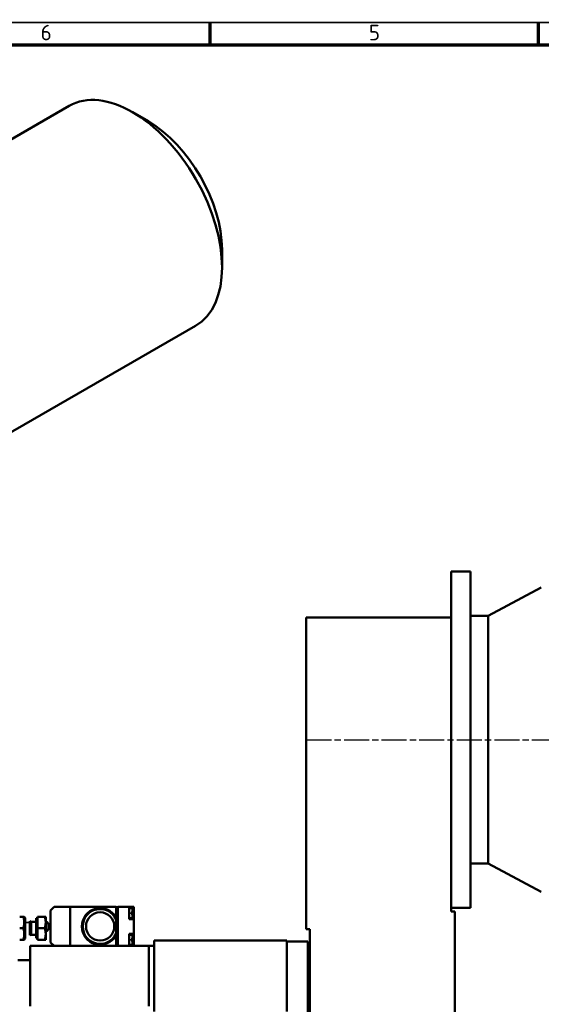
# Model space of a CAD drawing. Header units: millimetres. Extents: x 12 to 1472, y 12 to 1039.
# Tile 3 of 5: x 449 to 744, y 483 to 1039. Entities that reach past the tile are written whole.
import ezdxf

# ---------------------------------------------------------------- set-up
doc = ezdxf.new("R2010")
doc.units = ezdxf.units.MM
doc.header["$LTSCALE"] = 2.5
doc.linetypes.add('CHAIN', pattern=[0.3543, 0.2362, -0.0295, 0.0591, -0.0295])
doc.layers.get('0').update_dxf_attribs({"lineweight": 25})
for name, color, linetype, lineweight in [('Bemaßung (ISO)', 7, 'Continuous', 25), ('Mittellinie (ISO)', 7, 'Continuous', 25), ('Rahmen (ISO)', 7, 'Continuous', 70), ('Sichtbar (ISO)', 7, 'Continuous', 50), ('Sichtbar schmal (ISO)', 7, 'Continuous', 35), ('Symbol (ISO)', 7, 'Continuous', 25)]:
    doc.layers.add(name, color=color, linetype=linetype, lineweight=lineweight)
doc.styles.add('Notiztext (DIN)', font='isocpeur.ttf')
doc.dimstyles.new('Standard (DIN)', dxfattribs={"dimscale": 2.5, "dimtxt": 3.5, "dimasz": 2.5, "dimexe": 3.175, "dimexo": 0.8, "dimgap": 0.8, "dimtad": 1, "dimdec": 3, "dimrnd": 1e-08, "dimtxsty": 'Notiztext (DIN)', "dimcen": 0.09, "dimdle": 10, "dimclrd": 256, "dimclre": 256, "dimclrt": 256, "dimazin": 2, "dimtfac": 0.571429, "dimtdec": 3, "dimtmove": 0, "dimatfit": 3, "dimfxl": 1, "dimtolj": 1, "dimlwd": -1, "dimlwe": -1, "dimarcsym": 0})

# ---------------------------------------------------------------- blocks, each defined once
blk = doc.blocks.new('Ränder Hagen+Goebel Rahmen')
at = {"layer": 'Rahmen (ISO)', "linetype": 'Continuous', "lineweight": 35}
blk.add_line((5, 415), (589, 415), dxfattribs=at)
at = {"layer": 'Rahmen (ISO)'}
for p, q in [((222.75, 410), (222.75, 415)), ((297, 410), (297, 415)), ((10, 410), (584, 410))]:
    blk.add_line(p, q, dxfattribs=at)
at = {"layer": 'Symbol (ISO)', "char_height": 3.5, "attachment_point": 8, "style": 'Notiztext (DIN)'}
for s, insert in [('6', (185.625, 411)), ('5', (259.875, 411))]:
    blk.add_mtext(s, dxfattribs=dict(at, insert=insert))
blk = doc.blocks.new('*D25')
at = {"layer": 'Bemaßung (ISO)'}
for p, q in [((1024.09, 559.27), (1024.09, 254.33)), ((222.09, 465.27), (222.09, 254.33)), ((228.34, 262.27), (1017.84, 262.27))]:
    blk.add_line(p, q, dxfattribs=at)
for points in [[(228.34, 263.31), (228.34, 261.23), (222.09, 262.27)], [(1017.84, 263.31), (1017.84, 261.23), (1024.09, 262.27)]]:
    blk.add_solid(points, dxfattribs=at)
at = {"layer": 'Defpoints', "color": 0}
for p in [(1024.09, 561.27), (222.09, 467.27), (1024.09, 262.27)]:
    blk.add_point(p, dxfattribs=at)
at = {"layer": 'Bemaßung (ISO)', "insert": (599.65, 273.03), "char_height": 8.75, "attachment_point": 1, "style": 'Notiztext (DIN)'}
blk.add_mtext('\\A1;ca. 802', dxfattribs=at)

msp = doc.modelspace()

# ---------------------------------------------------------------- linework, layer by layer
at = {"layer": 'Mittellinie (ISO)', "linetype": 'CHAIN', "ltscale": 23.990969}
msp.add_line((611.2639, 632.2701), (1034.1047, 632.2701), dxfattribs=at)
at = {"layer": 'Sichtbar (ISO)'}
for p, q in [((477.0683, 990.4542), (320.9155, 900.5318)), ((521.8329, 981.717), (513.0282, 986.8266)), ((563.5082, 909.3466), (563.5082, 899.1667)), ((548.5962, 866.2439), (392.4435, 776.3215)), ((693.0859, 727.2701), (693.0859, 701.2701)), ((704.0859, 727.2701), (693.0859, 727.2701)), ((704.0859, 727.2701), (704.0859, 537.2701)), ((714.0859, 702.2701), (744.0859, 718.2701)), ((611.0859, 701.2701), (611.0859, 525.2701)), ((693.0859, 701.2701), (611.0859, 701.2701)), ((693.0859, 701.2701), (693.0859, 535.2701)), ((714.0859, 702.2701), (704.0859, 702.2701)), ((714.0859, 702.2701), (714.0859, 562.2701)), ((714.0859, 562.2701), (704.0859, 562.2701)), ((714.0859, 562.2701), (744.0859, 546.2701)), ((468.5859, 537.7701), (466.5859, 535.7701)), ((466.5859, 517.7701), (466.5859, 535.7701)), ((477.5859, 537.7701), (468.5859, 537.7701)), ((503.5859, 537.7701), (477.5859, 537.7701)), ((477.5859, 515.7701), (477.5859, 537.7701)), ((503.5859, 531.8811), (503.5859, 537.7701)), ((503.5859, 537.6701), (504.5859, 537.6701)), ((504.5859, 515.7701), (504.5859, 537.7701)), ((504.5859, 537.7701), (511.0859, 537.7701)), ((511.0859, 537.7701), (513.5859, 537.7701)), ((511.0859, 530.8701), (511.0859, 537.7701)), ((512.4294, 536.9525), (511.0859, 537.0701)), ((512.0859, 534.6701), (512.0859, 533.8701)), ((512.0859, 534.6701), (512.4294, 534.6701)), ((512.4294, 534.6701), (512.8859, 534.6701)), ((512.8859, 534.6701), (512.8859, 536.4544)), ((513.5859, 533.8701), (513.5859, 537.7701)), ((704.0859, 537.2701), (693.0859, 537.2701)), ((695.0859, 535.2701), (693.0859, 535.2701)), ((695.0859, 385.2701), (695.0859, 535.2701)), ((451.1012, 532.2701), (449.0706, 532.2701)), ((451.1012, 532.2701), (451.6817, 532.2701)), ((452.0859, 531.5701), (451.6817, 532.2701)), ((452.0859, 519.9701), (452.0859, 531.5701)), ((454.7358, 529.7701), (454.7358, 521.7701)), ((455.5027, 529.4318), (454.7358, 529.7701)), ((454.7358, 529.7701), (454.7358, 521.7701)), ((455.5027, 529.4318), (455.5027, 522.1084)), ((458.4858, 529.4318), (455.5027, 529.4318)), ((458.4858, 531.4701), (458.4858, 520.0701)), ((459.0859, 531.4701), (458.4858, 531.4701)), ((459.0859, 532.2701), (463.2053, 532.2701)), ((459.0859, 525.7701), (459.0859, 532.2701)), ((463.2053, 532.2701), (463.7859, 532.2701)), ((463.7859, 529.0201), (463.7859, 532.2701)), ((463.7859, 522.5201), (463.7859, 529.0201)), ((503.5859, 530.7729), (503.5859, 531.8811)), ((503.5859, 522.7673), (503.5859, 530.7729)), ((512.4294, 531.5876), (511.0859, 531.4701)), ((511.0859, 530.8701), (513.5859, 530.8701)), ((512.4294, 533.8701), (512.0859, 533.8701)), ((512.8859, 533.8701), (512.4294, 533.8701)), ((512.8859, 532.0857), (512.8859, 533.8701)), ((513.5859, 530.8701), (513.5859, 533.8701)), ((513.5859, 522.6701), (513.5859, 530.8701)), ((451.1012, 525.7701), (449.0706, 525.7701)), ((459.0859, 525.7701), (463.2053, 525.7701)), ((459.0859, 519.2701), (459.0859, 525.7701)), ((611.0859, 525.2701), (613.0859, 525.2701)), ((613.0859, 525.2701), (613.0859, 385.2701)), ((451.1012, 519.2701), (449.0706, 519.2701)), ((451.6817, 519.2701), (451.1012, 519.2701)), ((452.0859, 519.9701), (451.6817, 519.2701)), ((455.5027, 522.1084), (454.7358, 521.7701)), ((458.4858, 522.1084), (455.5027, 522.1084)), ((459.0859, 520.0701), (458.4858, 520.0701)), ((459.0859, 519.2701), (463.2053, 519.2701)), ((463.7859, 519.2701), (463.2053, 519.2701)), ((463.7859, 519.2701), (463.7859, 522.5201)), ((466.5859, 517.7701), (468.5859, 515.7701)), ((503.5859, 521.6591), (503.5859, 522.7673)), ((503.5859, 515.7701), (503.5859, 521.6591)), ((511.0859, 522.6701), (513.5859, 522.6701)), ((511.0859, 515.7701), (511.0859, 522.6701)), ((512.4294, 521.9525), (511.0859, 522.0701)), ((512.0859, 519.6701), (512.0859, 518.8701)), ((512.0859, 519.6701), (512.4294, 519.6701)), ((512.4294, 518.8701), (512.0859, 518.8701)), ((512.4294, 519.6701), (512.8859, 519.6701)), ((512.8859, 518.8701), (512.4294, 518.8701)), ((512.8859, 519.6701), (512.8859, 521.4544)), ((512.8859, 517.0857), (512.8859, 518.8701)), ((513.5859, 519.6701), (513.5859, 522.6701)), ((513.5859, 515.7701), (513.5859, 519.6701)), ((600.0859, 518.7701), (525.0859, 518.7701)), ((525.0859, 518.7701), (525.0859, 478.7701)), ((600.0859, 518.7701), (600.0859, 478.7701)), ((600.0859, 518.2701), (612.0859, 518.2701)), ((612.0859, 518.2701), (612.0859, 478.2701)), ((455.0859, 515.7701), (455.0859, 481.7701)), ((474.0859, 515.7701), (455.0859, 515.7701)), ((477.5859, 515.7701), (474.0859, 515.7701)), ((503.5859, 515.7701), (477.5859, 515.7701)), ((503.5859, 515.8701), (504.5859, 515.8701)), ((504.5859, 515.7701), (503.5859, 515.7701)), ((504.5859, 515.7701), (511.0859, 515.7701)), ((512.4294, 516.5876), (511.0859, 516.4701)), ((522.0859, 515.7701), (511.0859, 515.7701)), ((522.0859, 515.7701), (522.0859, 498.2701)), ((525.0859, 515.7701), (522.0859, 515.7701)), ((455.0859, 507.7701), (448.0859, 507.7701)), ((522.0859, 498.2701), (522.0859, 481.7701))]:
    msp.add_line(p, q, dxfattribs=at)
at = {"layer": 'Sichtbar (ISO)', "flags": 128}
for points in [[(451.1012, 525.7701), (451.1998, 526.0773), (451.2879, 526.3743), (451.3658, 526.6624), (451.4343, 526.9427), (451.4937, 527.2163), (451.5445, 527.4842), (451.587, 527.7473), (451.6214, 528.0064), (451.6479, 528.2625), (451.6667, 528.5163), (451.678, 528.7686), (451.6817, 529.0201), (451.678, 529.2716), (451.6667, 529.5239), (451.6479, 529.7776), (451.6214, 530.0337), (451.587, 530.2929), (451.5445, 530.556), (451.4937, 530.8239), (451.4343, 531.0975), (451.3658, 531.3778), (451.2879, 531.6659), (451.1998, 531.9629), (451.1012, 532.2701)], [(463.7859, 529.0201), (463.7848, 529.1503), (463.7818, 529.2803), (463.7769, 529.4101), (463.7699, 529.5398), (463.761, 529.6694), (463.7501, 529.7992), (463.7372, 529.9292), (463.7224, 530.0595), (463.7056, 530.1902), (463.6869, 530.3213), (463.6662, 530.4531), (463.6434, 530.5857), (463.6187, 530.719), (463.5919, 530.8532), (463.563, 530.9884), (463.5321, 531.1248), (463.4991, 531.2624), (463.4639, 531.4014), (463.4265, 531.5418), (463.3869, 531.6838), (463.345, 531.8275), (463.3008, 531.973), (463.2543, 532.1205), (463.2053, 532.2701)], [(463.2053, 525.7701), (463.2543, 525.9196), (463.3008, 526.0671), (463.345, 526.2126), (463.3869, 526.3563), (463.4265, 526.4983), (463.4639, 526.6387), (463.4991, 526.7777), (463.5321, 526.9153), (463.563, 527.0517), (463.5919, 527.1869), (463.6187, 527.3212), (463.6434, 527.4545), (463.6662, 527.587), (463.6869, 527.7188), (463.7056, 527.85), (463.7224, 527.9807), (463.7372, 528.111), (463.7501, 528.2409), (463.761, 528.3707), (463.7699, 528.5004), (463.7769, 528.6301), (463.7818, 528.7598), (463.7848, 528.8898), (463.7859, 529.0201)], [(463.7859, 529.7551), (463.7861, 529.755), (463.7866, 529.7549), (463.7873, 529.7548), (463.7882, 529.7547), (463.7893, 529.7545), (463.7907, 529.7542), (463.7923, 529.754), (463.7941, 529.7537), (463.7961, 529.7534), (463.7983, 529.753), (463.8008, 529.7526), (463.8035, 529.7522), (463.8064, 529.7517), (463.8095, 529.7512), (463.8129, 529.7507), (463.8165, 529.7501), (463.8203, 529.7495), (463.8243, 529.7489), (463.8285, 529.7482), (463.833, 529.7475), (463.8376, 529.7468), (463.8425, 529.7461), (463.8475, 529.7454), (463.8528, 529.7446)], [(451.1012, 519.2701), (451.1998, 519.5773), (451.2879, 519.8743), (451.3658, 520.1624), (451.4343, 520.4427), (451.4937, 520.7163), (451.5445, 520.9842), (451.587, 521.2473), (451.6214, 521.5064), (451.6479, 521.7625), (451.6667, 522.0163), (451.678, 522.2686), (451.6817, 522.5201), (451.678, 522.7716), (451.6667, 523.0239), (451.6479, 523.2776), (451.6214, 523.5337), (451.587, 523.7929), (451.5445, 524.056), (451.4937, 524.3239), (451.4343, 524.5975), (451.3658, 524.8778), (451.2879, 525.1659), (451.1998, 525.4629), (451.1012, 525.7701)], [(463.7859, 522.5201), (463.7848, 522.6503), (463.7818, 522.7803), (463.7769, 522.9101), (463.7699, 523.0398), (463.761, 523.1694), (463.7501, 523.2992), (463.7372, 523.4292), (463.7224, 523.5595), (463.7056, 523.6902), (463.6869, 523.8213), (463.6662, 523.9531), (463.6434, 524.0857), (463.6187, 524.219), (463.5919, 524.3532), (463.563, 524.4884), (463.5321, 524.6248), (463.4991, 524.7624), (463.4639, 524.9014), (463.4265, 525.0418), (463.3869, 525.1838), (463.345, 525.3275), (463.3008, 525.473), (463.2543, 525.6205), (463.2053, 525.7701)], [(463.8528, 523.7956), (463.8475, 523.7948), (463.8425, 523.794), (463.8376, 523.7933), (463.833, 523.7926), (463.8285, 523.7919), (463.8243, 523.7913), (463.8203, 523.7907), (463.8165, 523.7901), (463.8129, 523.7895), (463.8095, 523.789), (463.8064, 523.7885), (463.8035, 523.788), (463.8008, 523.7876), (463.7983, 523.7872), (463.7961, 523.7868), (463.7941, 523.7865), (463.7923, 523.7862), (463.7907, 523.7859), (463.7893, 523.7857), (463.7882, 523.7855), (463.7873, 523.7853), (463.7866, 523.7852), (463.7861, 523.7851), (463.7859, 523.7851)], [(463.2053, 519.2701), (463.2543, 519.4196), (463.3008, 519.5671), (463.345, 519.7126), (463.3869, 519.8563), (463.4265, 519.9983), (463.4639, 520.1387), (463.4991, 520.2777), (463.5321, 520.4153), (463.563, 520.5517), (463.5919, 520.6869), (463.6187, 520.8212), (463.6434, 520.9545), (463.6662, 521.087), (463.6869, 521.2188), (463.7056, 521.35), (463.7224, 521.4807), (463.7372, 521.611), (463.7501, 521.7409), (463.761, 521.8707), (463.7699, 522.0004), (463.7769, 522.1301), (463.7818, 522.2598), (463.7848, 522.3898), (463.7859, 522.5201)]]:
    msp.add_lwpolyline(points, dxfattribs=at)
at = {"layer": 'Sichtbar (ISO)'}
msp.add_circle((494.5859, 526.7701), 8, dxfattribs=at)
for centre, radius, start, end in [((494.5859, 526.7701), 10.35, 29.591846, 330.408154), ((494.5859, 526.7701), 9.85, 23.977434, 336.022566), ((512.3859, 536.4544), 0.5, 0, 85), ((512.3859, 532.0857), 0.5, 275, 0), ((512.3859, 521.4544), 0.5, 0, 85), ((512.3859, 517.0857), 0.5, 275, 0)]:
    msp.add_arc(centre, radius, start, end, dxfattribs=at)
for centre, major_axis, ratio, start_param, end_param in [((512.8322, 928.3491), (35.764, -62.1051), 0.57809312, 0, 3.14159265), ((521.6711, 933.439), (-29.5261, 51.2729), 0.57809312, 3.92892453, 5.49585344), ((463.7085, 526.7701), (0, 2.985), 0.57735027, 3.22544297, 6.19933499)]:
    msp.add_ellipse(centre, major_axis=major_axis, ratio=ratio, start_param=start_param, end_param=end_param, dxfattribs=at)
at = {"layer": 'Sichtbar schmal (ISO)'}
msp.add_line((454.7358, 529.0261), (452.0859, 529.0261), dxfattribs=at)

# ---------------------------------------------------------------- block references
at = {"xscale": 2.5, "yscale": 2.5, "zscale": 2.5}
msp.add_blockref('Ränder Hagen+Goebel Rahmen', (0, 0), dxfattribs=at)

# ---------------------------------------------------------------- dimensions: what is measured, and where the dimension line sits
at = {"layer": 'Bemaßung (ISO)'}
dim = msp.add_linear_dim(base=(1024.0859, 262.2701), p1=(222.0859, 467.2701), p2=(1024.0859, 561.2701), angle=180, text='ca. <>', dimstyle='Standard (DIN)', override={"dimdec": 3, "dimtp": 0, "dimtm": 0, "dimtdec": 3, "dimatfit": 2}, dxfattribs=at)
dim.commit()
dim.dimension.update_dxf_attribs({"geometry": '*D25', "text_midpoint": (617.5859, 262.2701), "dimtype": 160})

doc.saveas('drawing.dxf')
